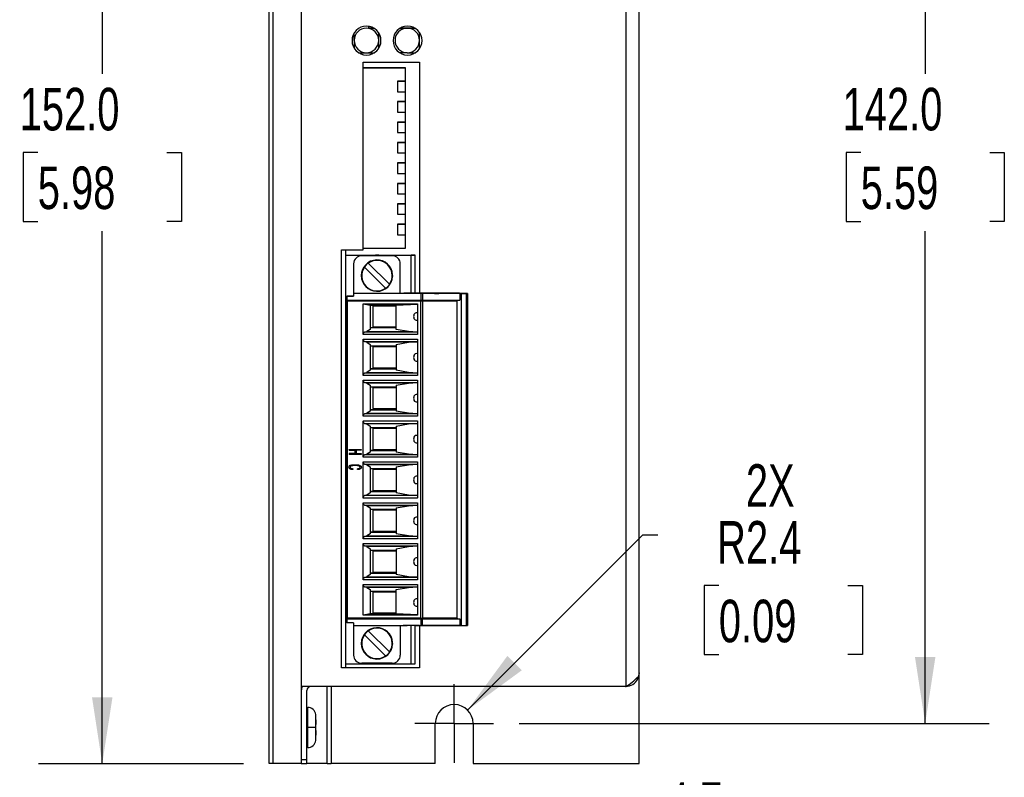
# Model space of a CAD drawing. Header units: millimetres. Extents: x 0 to 699, y 0 to 540.
# Tile 2 of 32: x 119 to 241, y 100 to 194. Entities that reach past the tile are written whole.
import ezdxf

# ---------------------------------------------------------------- set-up
doc = ezdxf.new("R2010")
doc.units = ezdxf.units.MM
doc.header["$LTSCALE"] = 2.5
doc.linetypes.add('CENTERX2', pattern=[20.32, 12.7, -2.54, 2.54, -2.54])
doc.layers.add('CENTER', color=40, linetype='CENTERX2')
doc.layers.add('DIMENSIONS', color=140, linetype='Continuous', lineweight=25)
doc.styles.add('SLDTEXTSTYLE0', font='TXT', dxfattribs={"width": 0.7})
doc.dimstyles.new('SLDDIMSTYLE0', dxfattribs={"dimtxt": 5.39502, "dimasz": 8.255, "dimexe": 0, "dimexo": 0.0625, "dimgap": 1.348755, "dimtad": 0, "dimtih": 1, "dimtoh": 1, "dimrnd": 1e-09, "dimzin": 4, "dimdsep": 46, "dimtxsty": 'SLDTEXTSTYLE0', "dimsah": 1, "dimcen": 0.09, "dimadec": 0, "dimazin": 1, "dimtfac": 1, "dimtofl": 0, "dimtmove": 0, "dimatfit": 3, "dimfxl": 0, "dimfrac": 2, "dimtolj": 1, "dimtzin": 12, "dimarcsym": 0})
doc.dimstyles.new('SLDDIMSTYLE2', dxfattribs={"dimtxt": 5.39502, "dimasz": 8.255, "dimexe": 0, "dimexo": 0.0625, "dimgap": 1.348755, "dimtad": 0, "dimtih": 1, "dimtoh": 1, "dimrnd": 1e-09, "dimzin": 12, "dimdsep": 46, "dimtxsty": 'SLDTEXTSTYLE0', "dimsah": 1, "dimcen": 0, "dimadec": 0, "dimazin": 3, "dimtfac": 1, "dimtofl": 0, "dimtmove": 0, "dimatfit": 3, "dimfxl": 0, "dimfrac": 2, "dimtolj": 1, "dimtzin": 12, "dimarcsym": 0})
doc.dimstyles.new('SLDDIMSTYLE3', dxfattribs={"dimtxt": 5.39502, "dimasz": 8.255, "dimexe": 0, "dimexo": 0.0625, "dimgap": 1.348755, "dimtad": 0, "dimtih": 1, "dimtoh": 1, "dimrnd": 1e-09, "dimzin": 12, "dimdsep": 46, "dimtxsty": 'SLDTEXTSTYLE0', "dimsah": 1, "dimcen": 0.09, "dimadec": 0, "dimazin": 3, "dimtfac": 1, "dimtmove": 0, "dimatfit": 0, "dimfxl": 0, "dimfrac": 2, "dimtolj": 1, "dimtzin": 12, "dimarcsym": 0})

# ---------------------------------------------------------------- blocks, each defined once
blk = doc.blocks.new('_D')
at = {"layer": 'DIMENSIONS'}
for p, q in [((180.62, 248.68), (239.02, 248.68)), ((231.08, 248.68), (231.08, 187.47)), ((223.07, 177.68), (221.26, 177.68)), ((221.26, 177.68), (221.26, 169.11)), ((239.1, 177.68), (240.91, 177.68)), ((240.91, 177.68), (240.91, 169.11)), ((221.26, 169.11), (223.07, 169.11)), ((240.91, 169.11), (239.1, 169.11)), ((231.08, 106.68), (231.08, 167.9)), ((180.62, 106.68), (239.02, 106.68))]:
    blk.add_line(p, q, dxfattribs=at)
for points in [[(231.08, 248.68), (229.81, 240.43), (232.35, 240.43)], [(231.08, 106.68), (232.35, 114.94), (229.81, 114.94)]]:
    blk.add_solid(points, dxfattribs=at)
at = {"layer": 'DIMENSIONS', "char_height": 5.292, "attachment_point": 1, "style": 'SLDTEXTSTYLE0'}
for s, insert in [('142.0', (220.82, 185.71)), ('5.59', (223.07, 175.93))]:
    blk.add_mtext(s, dxfattribs=dict(at, insert=insert))
blk = doc.blocks.new('_D_1')
at = {"layer": 'DIMENSIONS'}
for p, q in [((171.73, 253.68), (120.88, 253.68)), ((128.82, 253.68), (128.82, 187.47)), ((120.81, 177.68), (118.99, 177.68)), ((118.99, 177.68), (118.99, 169.11)), ((136.84, 177.68), (138.65, 177.68)), ((138.65, 177.68), (138.65, 169.11)), ((118.99, 169.11), (120.81, 169.11)), ((138.65, 169.11), (136.84, 169.11)), ((128.82, 101.68), (128.82, 167.9)), ((146.38, 101.68), (120.88, 101.68))]:
    blk.add_line(p, q, dxfattribs=at)
for points in [[(128.82, 253.68), (127.55, 245.43), (130.09, 245.43)], [(128.82, 101.68), (130.09, 109.94), (127.55, 109.94)]]:
    blk.add_solid(points, dxfattribs=at)
at = {"layer": 'DIMENSIONS', "char_height": 5.292, "attachment_point": 1, "style": 'SLDTEXTSTYLE0'}
for s, insert in [('152.0', (118.56, 185.71)), ('5.98', (120.81, 175.93))]:
    blk.add_mtext(s, dxfattribs=dict(at, insert=insert))
blk = doc.blocks.new('_D_4')
at = {"layer": 'DIMENSIONS'}
for p, q in [((174.22, 108.35), (196.01, 130.14)), ((196.01, 130.14), (197.85, 130.14)), ((205.44, 123.82), (203.63, 123.82)), ((203.63, 123.82), (203.63, 115.25)), ((221.47, 123.82), (223.28, 123.82)), ((223.28, 123.82), (223.28, 115.25)), ((203.63, 115.25), (205.44, 115.25)), ((223.28, 115.25), (221.47, 115.25))]:
    blk.add_line(p, q, dxfattribs=at)
blk.add_solid([(174.22, 108.35), (180.95, 113.29), (179.16, 115.08)], dxfattribs=at)
at = {"layer": 'DIMENSIONS', "char_height": 5.292, "attachment_point": 1, "style": 'SLDTEXTSTYLE0'}
for s, insert in [('2X', (208.8, 138.91)), ('R2.4', (205.23, 131.85)), ('0.09', (205.44, 122.07))]:
    blk.add_mtext(s, dxfattribs=dict(at, insert=insert))
blk = doc.blocks.new('_D_5')
at = {"layer": 'DIMENSIONS'}
for p, q in [((170.21, 98.51), (170.21, 83.38)), ((174.91, 98.51), (174.91, 83.38)), ((170.21, 91.32), (154.33, 91.32)), ((174.91, 91.32), (189.43, 91.32)), ((196.75, 91.32), (194.93, 91.32)), ((194.93, 91.32), (194.93, 82.74)), ((212.78, 91.32), (214.59, 91.32)), ((214.59, 91.32), (214.59, 82.74)), ((194.93, 82.74), (196.75, 82.74)), ((214.59, 82.74), (212.78, 82.74))]:
    blk.add_line(p, q, dxfattribs=at)
for points in [[(170.21, 91.32), (161.95, 92.59), (161.95, 90.05)], [(174.91, 91.32), (183.16, 90.05), (183.16, 92.59)]]:
    blk.add_solid(points, dxfattribs=at)
at = {"layer": 'DIMENSIONS', "char_height": 5.292, "attachment_point": 1, "style": 'SLDTEXTSTYLE0'}
for s, insert in [('4.7', (198.99, 99.35)), ('0.19', (196.75, 89.56))]:
    blk.add_mtext(s, dxfattribs=dict(at, insert=insert))
blk = doc.blocks.new('SW_CENTERMARKSYMBOL_1')
at = {"layer": 'CENTER', "color": 0}
for p, q in [((0, 2.54), (0, 4.89)), ((0, 0), (0, 2.54)), ((-2.54, 0), (-4.89, 0)), ((0, 0), (-2.54, 0)), ((0, 0), (0, -2.54)), ((0, 0), (2.54, 0)), ((2.54, 0), (4.89, 0)), ((0, -2.54), (0, -4.89))]:
    blk.add_line(p, q, dxfattribs=at)

msp = doc.modelspace()

# ---------------------------------------------------------------- linework, layer by layer
for p, q in [((149.556, 101.685), (149.556, 253.685)), ((150.056, 101.685), (150.056, 253.685)), ((153.556, 253.685), (153.556, 101.685)), ((193.877, 244.072), (193.877, 111.298)), ((195.556, 112.985), (195.556, 242.385)), ((161.899, 193.368), (161.899, 193.13)), ((160.121, 191.606), (160.121, 192.524)), ((161.645, 193.13), (161.645, 193.13)), ((162.58, 193.13), (161.899, 193.13)), ((161.899, 193.13), (162.58, 193.13)), ((161.899, 193.13), (162.58, 193.13)), ((161.899, 193.13), (161.899, 193.13)), ((163.169, 191.606), (163.169, 192.561)), ((166.725, 193.13), (165.833, 193.13)), ((165.833, 193.13), (167.68, 193.13)), ((165.833, 193.13), (167.68, 193.13)), ((166.725, 193.13), (166.725, 193.13)), ((167.68, 193.13), (166.725, 193.13)), ((168.249, 191.606), (168.249, 192.591)), ((160.121, 191.606), (160.121, 191.606)), ((160.121, 191.606), (160.121, 190.645)), ((163.169, 191.606), (163.169, 191.606)), ((163.169, 190.609), (163.169, 191.606)), ((165.201, 191.606), (165.201, 191.606)), ((168.249, 191.606), (168.249, 191.606)), ((168.249, 190.579), (168.249, 191.606)), ((160.666, 190.082), (161.645, 190.082)), ((161.645, 190.082), (162.647, 190.082)), ((166.725, 190.082), (165.766, 190.082)), ((166.725, 190.082), (167.747, 190.082)), ((161.256, 188.885), (168.256, 188.885)), ((161.256, 165.585), (161.256, 188.885)), ((168.256, 188.885), (168.256, 160.162)), ((166.505, 188.192), (161.256, 188.192)), ((161.256, 188.192), (166.505, 188.192)), ((166.505, 188.192), (166.505, 188.192)), ((166.505, 186.532), (166.505, 188.192)), ((166.505, 186.532), (166.505, 188.192)), ((166.515, 186.532), (165.505, 186.532)), ((165.505, 186.532), (165.505, 185.232)), ((165.505, 186.532), (166.505, 186.532)), ((165.505, 186.532), (165.505, 186.532)), ((166.505, 186.532), (166.505, 186.532)), ((166.505, 186.532), (166.515, 186.532)), ((166.515, 185.232), (166.515, 186.532)), ((166.515, 186.532), (166.515, 186.532)), ((166.515, 185.232), (166.515, 186.532)), ((165.505, 185.232), (166.515, 185.232)), ((166.505, 183.992), (166.505, 185.232)), ((166.505, 183.992), (166.505, 185.232)), ((166.515, 185.232), (166.515, 185.232)), ((166.515, 183.992), (165.505, 183.992)), ((165.505, 183.992), (165.505, 182.692)), ((165.505, 183.992), (166.505, 183.992)), ((165.505, 183.992), (165.505, 183.992)), ((166.505, 183.992), (166.505, 183.992)), ((166.505, 183.992), (166.515, 183.992)), ((166.515, 182.692), (166.515, 183.992)), ((166.515, 183.992), (166.515, 183.992)), ((166.515, 182.692), (166.515, 183.992)), ((165.505, 182.692), (166.515, 182.692)), ((166.505, 181.452), (166.505, 182.692)), ((166.505, 181.452), (166.505, 182.692)), ((166.515, 182.692), (166.515, 182.692)), ((166.515, 181.452), (165.505, 181.452)), ((165.505, 181.452), (165.505, 181.452)), ((165.505, 181.452), (166.505, 181.452)), ((165.505, 181.452), (165.505, 180.152)), ((166.505, 181.452), (166.505, 181.452)), ((166.505, 181.452), (166.515, 181.452)), ((166.515, 181.452), (166.515, 181.452)), ((166.515, 180.152), (166.515, 181.452)), ((166.515, 180.152), (166.515, 181.452)), ((165.505, 180.152), (166.515, 180.152)), ((166.505, 178.912), (166.505, 180.152)), ((166.505, 178.912), (166.505, 180.152)), ((166.515, 180.152), (166.515, 180.152)), ((166.515, 178.912), (165.505, 178.912)), ((165.505, 178.912), (165.505, 177.612)), ((165.505, 178.912), (166.505, 178.912)), ((165.505, 178.912), (165.505, 178.912)), ((166.505, 178.912), (166.505, 178.912)), ((166.505, 178.912), (166.515, 178.912)), ((166.515, 177.612), (166.515, 178.912)), ((166.515, 178.912), (166.515, 178.912)), ((166.515, 177.612), (166.515, 178.912)), ((165.505, 177.612), (166.515, 177.612)), ((166.505, 176.372), (166.505, 177.612)), ((166.505, 176.372), (166.505, 177.612)), ((166.515, 177.612), (166.515, 177.612)), ((166.515, 176.372), (165.505, 176.372)), ((165.505, 176.372), (165.505, 175.072)), ((165.505, 176.372), (165.505, 176.372)), ((165.505, 176.372), (166.505, 176.372)), ((166.505, 176.372), (166.505, 176.372)), ((166.505, 176.372), (166.515, 176.372)), ((166.515, 175.072), (166.515, 176.372)), ((166.515, 176.372), (166.515, 176.372)), ((166.515, 175.072), (166.515, 176.372)), ((165.505, 175.072), (166.515, 175.072)), ((166.505, 173.832), (166.505, 175.072)), ((166.505, 173.832), (166.505, 175.072)), ((166.515, 175.072), (166.515, 175.072)), ((166.515, 173.832), (165.505, 173.832)), ((165.505, 173.832), (166.505, 173.832)), ((165.505, 173.832), (165.505, 173.832)), ((165.505, 173.832), (165.505, 172.532)), ((166.505, 173.832), (166.505, 173.832)), ((166.505, 173.832), (166.515, 173.832)), ((166.515, 173.832), (166.515, 173.832)), ((166.515, 172.532), (166.515, 173.832)), ((166.515, 172.532), (166.515, 173.832)), ((165.505, 172.532), (166.515, 172.532)), ((166.505, 171.292), (166.505, 172.532)), ((166.505, 171.292), (166.505, 172.532)), ((166.515, 172.532), (166.515, 172.532)), ((166.515, 171.292), (165.505, 171.292)), ((165.505, 171.292), (165.505, 171.292)), ((165.505, 171.292), (166.505, 171.292)), ((165.505, 171.292), (165.505, 169.992)), ((166.505, 171.292), (166.505, 171.292)), ((166.505, 171.292), (166.515, 171.292)), ((166.515, 171.292), (166.515, 171.292)), ((166.515, 169.992), (166.515, 171.292)), ((166.515, 169.992), (166.515, 171.292)), ((165.505, 169.992), (166.515, 169.992)), ((166.505, 168.752), (166.505, 169.992)), ((166.505, 168.752), (166.505, 169.992)), ((166.515, 169.992), (166.515, 169.992)), ((166.515, 168.752), (165.505, 168.752)), ((165.505, 168.752), (165.505, 167.452)), ((165.505, 168.752), (166.505, 168.752)), ((165.505, 168.752), (165.505, 168.752)), ((166.505, 168.752), (166.505, 168.752)), ((166.505, 168.752), (166.515, 168.752)), ((166.515, 167.452), (166.515, 168.752)), ((166.515, 168.752), (166.515, 168.752)), ((166.515, 167.452), (166.515, 168.752)), ((165.505, 167.452), (166.515, 167.452)), ((166.505, 165.792), (166.505, 167.452)), ((166.505, 165.792), (166.505, 167.452)), ((166.515, 167.452), (166.515, 167.452)), ((158.556, 165.585), (161.256, 165.585)), ((158.556, 113.585), (158.556, 165.585)), ((159.09, 113.585), (159.09, 165.585)), ((161.256, 165.792), (166.505, 165.792)), ((166.505, 165.792), (166.505, 165.792)), ((159.102, 114.102), (159.102, 164.902)), ((159.102, 164.902), (167.202, 164.902)), ((159.102, 164.902), (159.102, 164.902)), ((159.102, 164.902), (166.772, 164.902)), ((164.857, 164.832), (161.057, 164.832)), ((161.057, 164.832), (161.057, 164.832)), ((164.857, 164.832), (161.057, 164.832)), ((162.771, 164.902), (163.173, 164.902)), ((162.972, 164.902), (162.771, 164.902)), ((163.173, 164.902), (162.972, 164.902)), ((164.857, 164.832), (164.857, 164.832)), ((166.772, 164.902), (166.772, 164.902)), ((166.772, 164.902), (167.702, 164.902)), ((167.202, 160.162), (167.202, 164.902)), ((167.702, 164.902), (167.202, 164.902)), ((167.702, 160.162), (167.702, 164.902)), ((167.702, 164.902), (167.702, 164.902)), ((159.102, 163.562), (159.09, 163.562)), ((160.057, 163.838), (160.057, 163.832)), ((160.057, 163.832), (160.057, 160.132)), ((164.03, 160.794), (161.389, 163.435)), ((161.884, 163.93), (164.525, 161.289)), ((165.857, 160.132), (165.857, 163.832)), ((161.057, 162.362), (161.057, 162.362)), ((164.907, 162.362), (164.905, 162.272)), ((164.905, 162.272), (164.907, 162.362)), ((159.09, 161.162), (159.102, 161.162)), ((159.227, 159.822), (159.227, 159.332)), ((160.057, 159.822), (159.227, 159.822)), ((159.227, 159.822), (160.057, 159.822)), ((159.227, 159.822), (159.227, 159.822)), ((159.227, 159.332), (168.427, 159.332)), ((159.227, 119.672), (159.227, 159.332)), ((159.277, 159.232), (159.277, 159.332)), ((168.427, 159.232), (159.277, 159.232)), ((159.277, 119.772), (159.277, 159.232)), ((159.277, 159.232), (168.199, 159.232)), ((168.427, 160.132), (160.057, 160.132)), ((160.057, 160.132), (160.057, 160.132)), ((165.857, 160.132), (160.057, 160.132)), ((160.057, 160.132), (160.057, 159.822)), ((160.057, 159.822), (160.057, 159.822)), ((165.857, 160.132), (165.857, 160.132)), ((165.872, 160.132), (165.857, 160.132)), ((166.738, 160.132), (165.872, 160.132)), ((166.777, 160.162), (166.277, 160.162)), ((166.277, 160.162), (166.277, 160.162)), ((166.277, 160.162), (166.277, 160.162)), ((166.277, 160.162), (166.774, 160.162)), ((166.277, 160.132), (166.277, 160.162)), ((166.277, 160.132), (166.277, 160.132)), ((166.277, 160.132), (166.277, 160.132)), ((166.777, 160.132), (166.277, 160.132)), ((166.877, 160.132), (166.738, 160.132)), ((166.774, 160.162), (166.777, 160.162)), ((166.777, 160.132), (166.777, 160.162)), ((173.227, 160.162), (166.777, 160.162)), ((166.777, 160.162), (167.202, 160.162)), ((173.227, 160.132), (166.777, 160.132)), ((166.877, 160.162), (166.953, 160.162)), ((166.89, 160.162), (166.877, 160.162)), ((166.915, 160.162), (166.89, 160.162)), ((166.941, 160.162), (166.915, 160.162)), ((166.978, 160.162), (166.941, 160.162)), ((166.953, 160.162), (166.965, 160.162)), ((166.965, 160.162), (167.002, 160.162)), ((167.002, 160.162), (166.978, 160.162)), ((167.002, 160.162), (167.04, 160.162)), ((167.04, 160.162), (167.002, 160.162)), ((167.04, 160.162), (167.077, 160.162)), ((167.202, 160.162), (167.04, 160.162)), ((167.077, 160.162), (167.103, 160.162)), ((167.077, 160.162), (167.09, 160.162)), ((167.077, 160.162), (167.202, 160.162)), ((167.077, 160.162), (167.09, 160.162)), ((167.09, 160.162), (167.077, 160.162)), ((167.09, 160.162), (167.115, 160.162)), ((167.09, 160.162), (167.115, 160.162)), ((167.115, 160.162), (167.09, 160.162)), ((167.103, 160.162), (167.141, 160.162)), ((167.115, 160.162), (167.14, 160.162)), ((167.115, 160.162), (167.14, 160.162)), ((167.14, 160.162), (167.115, 160.162)), ((167.14, 160.162), (167.178, 160.162)), ((167.14, 160.162), (167.177, 160.162)), ((167.178, 160.162), (167.14, 160.162)), ((167.141, 160.162), (167.203, 160.162)), ((167.177, 160.162), (167.202, 160.162)), ((167.178, 160.162), (167.202, 160.162)), ((167.215, 160.162), (167.178, 160.162)), ((167.202, 160.162), (167.178, 160.162)), ((167.203, 160.162), (167.215, 160.162)), ((167.267, 160.162), (167.203, 160.162)), ((167.352, 160.162), (167.267, 160.162)), ((167.416, 160.162), (167.352, 160.162)), ((167.503, 160.162), (167.416, 160.162)), ((167.577, 160.162), (167.503, 160.162)), ((167.565, 160.162), (167.577, 160.162)), ((167.629, 160.162), (167.565, 160.162)), ((167.577, 160.162), (167.628, 160.162)), ((167.628, 160.162), (167.653, 160.162)), ((167.677, 160.162), (167.629, 160.162)), ((167.653, 160.162), (167.677, 160.162)), ((167.728, 160.162), (167.653, 160.162)), ((167.79, 160.162), (167.728, 160.162)), ((167.84, 160.162), (167.79, 160.162)), ((167.903, 160.162), (167.84, 160.162)), ((167.977, 160.162), (167.903, 160.162)), ((167.952, 160.162), (169.065, 160.162)), ((167.952, 160.162), (167.977, 160.162)), ((167.952, 160.162), (167.977, 160.162)), ((167.977, 160.162), (167.952, 160.162)), ((168.077, 160.162), (167.952, 160.162)), ((167.977, 160.162), (168.027, 160.162)), ((167.977, 160.162), (168.015, 160.162)), ((168.015, 160.162), (168.04, 160.162)), ((168.027, 160.162), (168.065, 160.162)), ((168.065, 160.162), (168.04, 160.162)), ((168.077, 160.162), (168.065, 160.162)), ((168.077, 160.162), (168.065, 160.162)), ((168.727, 160.132), (168.077, 160.132)), ((168.199, 159.232), (168.199, 159.332)), ((168.199, 159.232), (168.234, 159.232)), ((168.234, 159.232), (168.234, 159.332)), ((168.234, 159.232), (172.927, 159.232)), ((168.627, 160.132), (168.427, 160.132)), ((168.427, 160.132), (168.427, 159.332)), ((168.427, 159.332), (168.627, 159.332)), ((168.427, 119.772), (168.427, 159.232)), ((168.427, 159.232), (168.429, 159.232)), ((168.627, 159.232), (168.429, 159.232)), ((173.255, 160.132), (168.627, 160.132)), ((168.627, 160.132), (168.627, 159.332)), ((168.627, 159.332), (168.627, 159.332)), ((168.627, 159.332), (173.255, 159.332)), ((168.627, 159.232), (172.927, 159.232)), ((168.627, 159.232), (168.627, 119.772)), ((168.727, 160.162), (168.803, 160.162)), ((168.74, 160.162), (168.727, 160.162)), ((168.765, 160.162), (168.74, 160.162)), ((168.791, 160.162), (168.765, 160.162)), ((168.828, 160.162), (168.791, 160.162)), ((168.803, 160.162), (168.815, 160.162)), ((168.815, 160.162), (168.852, 160.162)), ((168.852, 160.162), (168.828, 160.162)), ((168.89, 160.162), (168.852, 160.162)), ((168.852, 160.162), (168.89, 160.162)), ((169.077, 160.162), (168.89, 160.162)), ((168.89, 160.162), (168.927, 160.162)), ((168.927, 160.162), (169.065, 160.162)), ((168.951, 160.162), (168.927, 160.162)), ((168.927, 160.162), (168.94, 160.162)), ((168.94, 160.162), (168.927, 160.162)), ((168.927, 160.162), (168.94, 160.162)), ((168.953, 160.162), (168.927, 160.162)), ((169.053, 160.162), (168.927, 160.162)), ((168.927, 160.162), (169.004, 160.162)), ((168.927, 160.162), (169.077, 160.162)), ((168.927, 160.162), (169.065, 160.162)), ((169.065, 160.162), (168.927, 160.162)), ((168.94, 160.162), (168.965, 160.162)), ((168.965, 160.162), (168.94, 160.162)), ((168.94, 160.162), (168.965, 160.162)), ((168.99, 160.162), (168.951, 160.162)), ((168.99, 160.162), (168.953, 160.162)), ((168.965, 160.162), (168.99, 160.162)), ((168.99, 160.162), (168.965, 160.162)), ((168.965, 160.162), (168.989, 160.162)), ((168.989, 160.162), (169.04, 160.162)), ((169.052, 160.162), (168.99, 160.162)), ((168.99, 160.162), (169.027, 160.162)), ((169.028, 160.162), (168.99, 160.162)), ((169.041, 160.162), (168.99, 160.162)), ((169.004, 160.162), (169.089, 160.162)), ((169.027, 160.162), (169.077, 160.162)), ((169.077, 160.162), (169.028, 160.162)), ((169.04, 160.162), (169.065, 160.162)), ((169.065, 160.162), (169.041, 160.162)), ((169.115, 160.162), (169.052, 160.162)), ((169.052, 160.162), (169.077, 160.162)), ((169.078, 160.162), (169.052, 160.162)), ((169.052, 160.162), (169.065, 160.162)), ((169.052, 160.162), (169.052, 160.162)), ((169.065, 160.162), (169.052, 160.162)), ((169.127, 160.162), (169.053, 160.162)), ((169.065, 160.162), (169.065, 160.162)), ((169.077, 160.162), (169.115, 160.162)), ((169.077, 160.162), (169.128, 160.162)), ((169.127, 160.162), (169.077, 160.162)), ((169.115, 160.162), (169.078, 160.162)), ((169.089, 160.162), (169.178, 160.162)), ((169.202, 160.162), (169.115, 160.162)), ((169.115, 160.162), (169.152, 160.162)), ((169.152, 160.162), (169.115, 160.162)), ((169.203, 160.162), (169.127, 160.162)), ((169.216, 160.162), (169.127, 160.162)), ((169.128, 160.162), (169.203, 160.162)), ((169.152, 160.162), (169.215, 160.162)), ((169.215, 160.162), (169.152, 160.162)), ((169.178, 160.162), (169.254, 160.162)), ((169.265, 160.162), (169.202, 160.162)), ((169.203, 160.162), (169.215, 160.162)), ((169.302, 160.162), (169.203, 160.162)), ((169.215, 160.162), (169.315, 160.162)), ((169.262, 160.162), (169.216, 160.162)), ((169.254, 160.162), (169.34, 160.162)), ((169.315, 160.162), (169.262, 160.162)), ((169.353, 160.162), (169.265, 160.162)), ((169.377, 160.162), (169.302, 160.162)), ((169.315, 160.162), (169.377, 160.162)), ((169.477, 160.162), (169.315, 160.162)), ((169.34, 160.162), (169.402, 160.162)), ((169.429, 160.162), (169.353, 160.162)), ((169.415, 160.162), (169.377, 160.162)), ((169.377, 160.162), (169.415, 160.162)), ((169.427, 160.162), (169.377, 160.162)), ((169.377, 160.162), (169.927, 160.162)), ((169.402, 160.162), (169.565, 160.162)), ((169.415, 160.162), (169.527, 160.162)), ((169.415, 160.162), (169.527, 160.162)), ((169.452, 160.162), (169.415, 160.162)), ((169.415, 160.162), (169.452, 160.162)), ((169.415, 160.162), (169.44, 160.162)), ((169.427, 160.162), (169.415, 160.162)), ((169.415, 160.162), (169.527, 160.162)), ((169.477, 160.162), (169.427, 160.162)), ((169.513, 160.162), (169.427, 160.162)), ((169.477, 160.162), (169.429, 160.162)), ((169.44, 160.162), (169.476, 160.162)), ((169.478, 160.162), (169.452, 160.162)), ((169.452, 160.162), (169.478, 160.162)), ((169.476, 160.162), (169.515, 160.162)), ((169.502, 160.162), (169.477, 160.162)), ((169.553, 160.162), (169.477, 160.162)), ((169.502, 160.162), (169.477, 160.162)), ((169.577, 160.162), (169.502, 160.162)), ((169.576, 160.162), (169.502, 160.162)), ((169.527, 160.162), (169.513, 160.162)), ((169.515, 160.162), (169.527, 160.162)), ((169.527, 160.162), (169.565, 160.162)), ((169.802, 160.162), (169.527, 160.162)), ((169.577, 160.162), (169.553, 160.162)), ((169.565, 160.162), (169.59, 160.162)), ((169.565, 160.162), (169.602, 160.162)), ((169.639, 160.162), (169.576, 160.162)), ((169.64, 160.162), (169.577, 160.162)), ((169.59, 160.162), (169.577, 160.162)), ((169.602, 160.162), (169.64, 160.162)), ((169.69, 160.162), (169.639, 160.162)), ((169.689, 160.162), (169.64, 160.162)), ((169.64, 160.162), (169.69, 160.162)), ((169.691, 160.162), (169.64, 160.162)), ((169.64, 160.162), (169.688, 160.162)), ((169.688, 160.162), (169.727, 160.162)), ((169.751, 160.162), (169.689, 160.162)), ((169.751, 160.162), (169.69, 160.162)), ((169.69, 160.162), (169.752, 160.162)), ((169.727, 160.162), (169.691, 160.162)), ((169.764, 160.162), (169.727, 160.162)), ((169.727, 160.162), (169.765, 160.162)), ((169.827, 160.162), (169.751, 160.162)), ((169.827, 160.162), (169.751, 160.162)), ((169.752, 160.162), (169.827, 160.162)), ((169.79, 160.162), (169.764, 160.162)), ((169.765, 160.162), (169.79, 160.162)), ((169.803, 160.162), (169.79, 160.162)), ((169.79, 160.162), (169.802, 160.162)), ((169.802, 160.162), (170.916, 160.162)), ((169.802, 160.162), (169.927, 160.162)), ((169.927, 160.162), (169.802, 160.162)), ((169.802, 160.162), (169.803, 160.162)), ((169.802, 160.162), (169.803, 160.162)), ((169.802, 160.162), (169.802, 160.162)), ((169.803, 160.162), (169.802, 160.162)), ((169.802, 160.162), (169.803, 160.162)), ((169.802, 160.162), (169.927, 160.162)), ((169.927, 160.162), (169.802, 160.162)), ((169.803, 160.162), (169.927, 160.162)), ((169.803, 160.162), (169.865, 160.162)), ((169.865, 160.162), (169.803, 160.162)), ((169.878, 160.162), (169.827, 160.162)), ((169.877, 160.162), (169.827, 160.162)), ((169.827, 160.162), (169.877, 160.162)), ((169.89, 160.162), (169.865, 160.162)), ((169.865, 160.162), (169.89, 160.162)), ((169.915, 160.162), (169.877, 160.162)), ((169.877, 160.162), (169.915, 160.162)), ((169.915, 160.162), (169.878, 160.162)), ((169.915, 160.162), (169.89, 160.162)), ((169.89, 160.162), (169.915, 160.162)), ((169.927, 160.162), (169.915, 160.162)), ((169.927, 160.162), (169.915, 160.162)), ((169.915, 160.162), (169.927, 160.162)), ((169.927, 160.162), (169.915, 160.162)), ((169.915, 160.162), (169.927, 160.162)), ((170.09, 160.132), (169.927, 160.132)), ((170.09, 160.132), (170.627, 160.132)), ((170.627, 160.162), (170.627, 160.162)), ((170.802, 160.162), (170.627, 160.162)), ((170.627, 160.162), (170.801, 160.162)), ((170.627, 160.162), (170.627, 160.162)), ((170.801, 160.162), (170.802, 160.162)), ((173.052, 160.162), (170.802, 160.162)), ((170.802, 160.162), (170.916, 160.162)), ((172.927, 159.332), (172.927, 159.232)), ((172.927, 119.772), (172.927, 159.232)), ((172.938, 160.162), (173.227, 160.162)), ((172.938, 160.162), (173.052, 160.162)), ((173.053, 160.162), (173.052, 160.162)), ((173.052, 160.162), (173.227, 160.162)), ((173.227, 160.162), (173.053, 160.162)), ((173.227, 160.132), (173.227, 160.162)), ((173.227, 160.162), (173.727, 160.162)), ((173.231, 160.162), (173.227, 160.162)), ((173.227, 160.162), (173.227, 160.162)), ((173.227, 160.162), (173.227, 160.162)), ((173.227, 160.132), (173.654, 160.132)), ((173.231, 160.132), (173.227, 160.132)), ((173.231, 160.162), (173.727, 160.162)), ((173.727, 160.132), (173.231, 160.132)), ((173.477, 160.132), (173.255, 160.132)), ((173.255, 160.132), (173.255, 159.332)), ((174.036, 160.132), (173.477, 160.132)), ((173.477, 118.872), (173.477, 160.132)), ((173.654, 160.132), (173.658, 160.132)), ((173.658, 160.132), (174.227, 160.132)), ((173.727, 160.162), (173.727, 160.162)), ((173.727, 160.162), (173.727, 160.162)), ((173.727, 160.132), (173.727, 160.162)), ((173.727, 160.132), (173.727, 160.132)), ((174.038, 160.132), (174.036, 160.132)), ((174.036, 160.132), (174.036, 118.872)), ((174.227, 160.132), (174.038, 160.132)), ((174.227, 160.132), (174.227, 160.132)), ((174.227, 160.132), (174.227, 118.872)), ((159.102, 157.982), (159.09, 157.982)), ((161.244, 158.841), (167.977, 158.841)), ((161.244, 155.037), (161.244, 158.841)), ((161.244, 158.841), (162.127, 158.707)), ((162.127, 158.707), (162.127, 155.672)), ((162.127, 158.707), (165.327, 158.707)), ((165.327, 158.582), (162.458, 158.582)), ((162.458, 158.582), (162.458, 155.982)), ((165.327, 158.707), (167.977, 158.815)), ((165.327, 155.672), (165.327, 158.707)), ((167.977, 158.841), (167.977, 157.282)), ((167.977, 157.282), (167.977, 155.037)), ((159.09, 156.582), (159.102, 156.582)), ((161.393, 155.331), (161.706, 155.407)), ((162.127, 155.672), (161.706, 155.407)), ((161.706, 155.407), (166.893, 155.407)), ((165.327, 155.857), (162.127, 155.857)), ((165.327, 155.857), (162.127, 155.857)), ((162.458, 155.982), (165.327, 155.982)), ((162.458, 155.982), (165.327, 155.982)), ((162.458, 155.982), (162.458, 155.982)), ((166.893, 155.407), (165.327, 155.672)), ((167.977, 155.336), (166.893, 155.407)), ((161.244, 155.034), (161.244, 155.037)), ((167.977, 155.034), (161.244, 155.034)), ((161.244, 154.45), (167.977, 154.45)), ((161.244, 154.45), (161.244, 154.447)), ((161.244, 149.957), (161.244, 154.447)), ((167.977, 155.331), (161.393, 155.331)), ((167.977, 155.034), (167.977, 155.037)), ((167.977, 154.45), (167.977, 154.447)), ((167.977, 154.447), (167.977, 152.202)), ((161.393, 154.153), (167.977, 154.153)), ((161.706, 154.077), (161.393, 154.153)), ((161.706, 154.077), (162.127, 153.812)), ((166.893, 154.077), (161.706, 154.077)), ((162.127, 153.812), (162.127, 150.592)), ((162.127, 153.627), (165.327, 153.627)), ((165.327, 153.502), (162.458, 153.502)), ((162.458, 153.502), (162.458, 150.902)), ((165.327, 153.812), (166.893, 154.077)), ((165.327, 153.812), (165.327, 150.592)), ((166.893, 154.077), (167.977, 154.148)), ((159.102, 152.902), (159.09, 152.902)), ((167.977, 152.202), (167.977, 149.957)), ((159.09, 151.502), (159.102, 151.502)), ((162.127, 150.592), (161.706, 150.327)), ((162.127, 150.777), (165.327, 150.777)), ((165.327, 150.777), (162.127, 150.777)), ((162.458, 150.902), (165.327, 150.902)), ((162.458, 150.902), (165.327, 150.902)), ((162.458, 150.902), (162.458, 150.902)), ((166.893, 150.327), (165.327, 150.592)), ((161.244, 149.954), (161.244, 149.957)), ((167.977, 149.954), (161.244, 149.954)), ((161.244, 149.37), (167.977, 149.37)), ((161.244, 149.37), (161.244, 149.367)), ((161.244, 144.877), (161.244, 149.367)), ((161.393, 150.251), (161.706, 150.327)), ((167.977, 150.251), (161.393, 150.251)), ((161.706, 150.327), (166.893, 150.327)), ((167.977, 150.256), (166.893, 150.327)), ((167.977, 149.954), (167.977, 149.957)), ((167.977, 149.37), (167.977, 149.367)), ((167.977, 149.367), (167.977, 147.122)), ((161.393, 149.073), (167.977, 149.073)), ((161.706, 148.997), (161.393, 149.073)), ((161.706, 148.997), (162.127, 148.732)), ((166.893, 148.997), (161.706, 148.997)), ((162.127, 148.732), (162.127, 145.512)), ((162.127, 148.547), (165.327, 148.547)), ((165.327, 148.422), (162.458, 148.422)), ((162.458, 148.422), (162.458, 145.822)), ((165.327, 148.732), (166.893, 148.997)), ((165.327, 148.732), (165.327, 145.512)), ((166.893, 148.997), (167.977, 149.068)), ((159.102, 147.822), (159.09, 147.822)), ((167.977, 147.122), (167.977, 144.877)), ((159.09, 146.422), (159.102, 146.422)), ((162.127, 145.697), (165.327, 145.697)), ((165.327, 145.697), (162.127, 145.697)), ((162.458, 145.822), (165.327, 145.822)), ((162.458, 145.822), (165.327, 145.822)), ((162.458, 145.822), (162.458, 145.822)), ((161.244, 144.874), (161.244, 144.877)), ((167.977, 144.874), (161.244, 144.874)), ((161.393, 145.171), (161.706, 145.247)), ((167.977, 145.171), (161.393, 145.171)), ((162.127, 145.512), (161.706, 145.247)), ((161.706, 145.247), (166.893, 145.247)), ((166.893, 145.247), (165.327, 145.512)), ((167.977, 145.176), (166.893, 145.247)), ((167.977, 144.874), (167.977, 144.877)), ((161.244, 144.29), (167.977, 144.29)), ((161.244, 144.29), (161.244, 144.287)), ((161.244, 139.797), (161.244, 144.287)), ((161.393, 143.993), (167.977, 143.993)), ((161.706, 143.917), (161.393, 143.993)), ((161.706, 143.917), (162.127, 143.652)), ((166.893, 143.917), (161.706, 143.917)), ((162.127, 143.652), (162.127, 140.432)), ((162.127, 143.467), (165.327, 143.467)), ((165.327, 143.342), (162.458, 143.342)), ((162.458, 143.342), (162.458, 140.742)), ((165.327, 143.652), (166.893, 143.917)), ((165.327, 143.652), (165.327, 140.432)), ((166.893, 143.917), (167.977, 143.988)), ((167.977, 144.29), (167.977, 144.287)), ((167.977, 144.287), (167.977, 142.042)), ((159.102, 142.742), (159.09, 142.742)), ((167.977, 142.042), (167.977, 139.797)), ((159.09, 141.342), (159.102, 141.342)), ((159.5, 140.645), (159.5, 140.765)), ((159.5, 140.765), (161, 140.765)), ((161, 140.765), (161, 140.645)), ((162.458, 140.742), (165.327, 140.742)), ((162.458, 140.742), (165.327, 140.742)), ((162.458, 140.742), (162.458, 140.742)), ((159.5, 140.645), (160.194, 140.645)), ((159.5, 140.26), (159.5, 140.14)), ((160.194, 140.26), (159.5, 140.26)), ((161, 140.14), (159.5, 140.14)), ((160.194, 140.645), (160.194, 140.26)), ((161, 140.645), (160.358, 140.645)), ((160.358, 140.645), (160.358, 140.26)), ((160.358, 140.26), (161, 140.26)), ((161, 140.26), (161, 140.14)), ((161.244, 139.794), (161.244, 139.797)), ((167.977, 139.794), (161.244, 139.794)), ((161.393, 140.091), (161.706, 140.167)), ((167.977, 140.091), (161.393, 140.091)), ((162.127, 140.432), (161.706, 140.167)), ((161.706, 140.167), (166.893, 140.167)), ((162.127, 140.617), (165.327, 140.617)), ((165.327, 140.617), (162.127, 140.617)), ((166.893, 140.167), (165.327, 140.432)), ((167.977, 140.096), (166.893, 140.167)), ((167.977, 139.794), (167.977, 139.797)), ((159.48, 138.548), (159.49, 138.616)), ((159.49, 138.479), (159.48, 138.548)), ((159.49, 138.616), (159.511, 138.676)), ((159.5, 138.419), (159.49, 138.479)), ((159.541, 138.368), (159.5, 138.419)), ((159.511, 138.676), (159.562, 138.736)), ((159.603, 138.325), (159.541, 138.368)), ((159.562, 138.736), (159.643, 138.779)), ((159.674, 138.291), (159.603, 138.325)), ((159.643, 138.599), (159.633, 138.548)), ((159.633, 138.548), (159.633, 138.505)), ((159.633, 138.505), (159.654, 138.462)), ((159.643, 138.779), (159.725, 138.813)), ((159.674, 138.633), (159.643, 138.599)), ((159.654, 138.462), (159.674, 138.436)), ((159.715, 138.667), (159.674, 138.633)), ((159.674, 138.436), (159.715, 138.411)), ((159.766, 138.265), (159.674, 138.291)), ((159.837, 138.719), (159.715, 138.667)), ((159.715, 138.411), (159.756, 138.393)), ((159.725, 138.813), (159.837, 138.839)), ((159.756, 138.393), (159.817, 138.376)), ((159.858, 138.248), (159.766, 138.265)), ((159.817, 138.376), (159.888, 138.368)), ((159.837, 138.839), (159.96, 138.856)), ((159.919, 138.727), (159.837, 138.719)), ((159.888, 138.368), (159.97, 138.359)), ((160.011, 138.736), (159.919, 138.727)), ((159.96, 138.856), (160.521, 138.856)), ((159.97, 138.359), (159.97, 138.239)), ((160.49, 138.736), (160.011, 138.736)), ((160.582, 138.727), (160.49, 138.736)), ((160.521, 138.856), (160.643, 138.839)), ((160.521, 138.359), (160.603, 138.368)), ((160.521, 138.239), (160.521, 138.359)), ((160.664, 138.71), (160.582, 138.727)), ((160.603, 138.368), (160.674, 138.376)), ((160.735, 138.265), (160.633, 138.248)), ((160.643, 138.839), (160.756, 138.813)), ((160.735, 138.684), (160.664, 138.71)), ((160.674, 138.376), (160.776, 138.411)), ((160.786, 138.659), (160.735, 138.684)), ((160.817, 138.291), (160.735, 138.265)), ((160.756, 138.813), (160.847, 138.77)), ((160.776, 138.411), (160.837, 138.462)), ((160.827, 138.625), (160.786, 138.659)), ((160.888, 138.325), (160.817, 138.291)), ((160.847, 138.582), (160.827, 138.625)), ((160.837, 138.462), (160.858, 138.53)), ((160.847, 138.77), (160.919, 138.727)), ((160.858, 138.53), (160.847, 138.582)), ((160.949, 138.368), (160.888, 138.325)), ((160.919, 138.727), (160.98, 138.667)), ((160.99, 138.411), (160.949, 138.368)), ((160.98, 138.667), (161.011, 138.607)), ((161.011, 138.47), (160.99, 138.411)), ((161.011, 138.607), (161.021, 138.53)), ((161.021, 138.53), (161.011, 138.47)), ((161.244, 139.21), (167.977, 139.21)), ((161.244, 139.21), (161.244, 139.207)), ((161.244, 134.717), (161.244, 139.207)), ((161.393, 138.913), (167.977, 138.913)), ((161.706, 138.837), (161.393, 138.913)), ((161.706, 138.837), (162.127, 138.572)), ((166.893, 138.837), (161.706, 138.837)), ((162.127, 138.572), (162.127, 135.352)), ((162.127, 138.387), (165.327, 138.387)), ((165.327, 138.262), (162.458, 138.262)), ((162.458, 138.262), (162.458, 135.662)), ((165.327, 138.572), (166.893, 138.837)), ((165.327, 138.572), (165.327, 135.352)), ((166.893, 138.837), (167.977, 138.908)), ((167.977, 139.21), (167.977, 139.207)), ((167.977, 139.207), (167.977, 136.962)), ((159.102, 137.662), (159.09, 137.662)), ((159.97, 138.239), (159.858, 138.248)), ((160.633, 138.248), (160.521, 138.239)), ((159.09, 136.262), (159.102, 136.262)), ((167.977, 136.962), (167.977, 134.717)), ((161.244, 134.714), (161.244, 134.717)), ((167.977, 134.714), (161.244, 134.714)), ((161.393, 135.011), (161.706, 135.087)), ((167.977, 135.011), (161.393, 135.011)), ((162.127, 135.352), (161.706, 135.087)), ((161.706, 135.087), (166.893, 135.087)), ((162.127, 135.537), (165.327, 135.537)), ((165.327, 135.537), (162.127, 135.537)), ((162.458, 135.662), (165.327, 135.662)), ((162.458, 135.662), (165.327, 135.662)), ((162.458, 135.662), (162.458, 135.662)), ((166.893, 135.087), (165.327, 135.352)), ((167.977, 135.016), (166.893, 135.087)), ((167.977, 134.714), (167.977, 134.717)), ((161.244, 134.13), (167.977, 134.13)), ((161.244, 134.13), (161.244, 134.127)), ((161.244, 129.637), (161.244, 134.127)), ((161.393, 133.833), (167.977, 133.833)), ((161.706, 133.757), (161.393, 133.833)), ((161.706, 133.757), (162.127, 133.492)), ((166.893, 133.757), (161.706, 133.757)), ((162.127, 133.492), (162.127, 130.272)), ((165.327, 133.492), (166.893, 133.757)), ((165.327, 133.492), (165.327, 130.272)), ((166.893, 133.757), (167.977, 133.828)), ((167.977, 134.13), (167.977, 134.127)), ((167.977, 134.127), (167.977, 131.882)), ((159.102, 132.582), (159.09, 132.582)), ((162.127, 133.307), (165.327, 133.307)), ((165.327, 133.182), (162.458, 133.182)), ((162.458, 133.182), (162.458, 130.582)), ((159.09, 131.182), (159.102, 131.182)), ((167.977, 131.882), (167.977, 129.637)), ((161.393, 129.931), (161.706, 130.007)), ((167.977, 129.931), (161.393, 129.931)), ((162.127, 130.272), (161.706, 130.007)), ((161.706, 130.007), (166.893, 130.007)), ((162.127, 130.457), (165.327, 130.457)), ((165.327, 130.457), (162.127, 130.457)), ((162.458, 130.582), (165.327, 130.582)), ((162.458, 130.582), (165.327, 130.582)), ((162.458, 130.582), (162.458, 130.582)), ((166.893, 130.007), (165.327, 130.272)), ((167.977, 129.936), (166.893, 130.007)), ((161.244, 129.634), (161.244, 129.637)), ((167.977, 129.634), (161.244, 129.634)), ((161.244, 129.05), (167.977, 129.05)), ((161.244, 129.05), (161.244, 129.047)), ((161.244, 124.557), (161.244, 129.047)), ((161.393, 128.753), (167.977, 128.753)), ((161.706, 128.677), (161.393, 128.753)), ((161.706, 128.677), (162.127, 128.412)), ((166.893, 128.677), (161.706, 128.677)), ((165.327, 128.412), (166.893, 128.677)), ((166.893, 128.677), (167.977, 128.748)), ((167.977, 129.634), (167.977, 129.637)), ((167.977, 129.05), (167.977, 129.047)), ((167.977, 129.047), (167.977, 126.802)), ((159.102, 127.502), (159.09, 127.502)), ((162.127, 128.412), (162.127, 125.192)), ((162.127, 128.227), (165.327, 128.227)), ((165.327, 128.102), (162.458, 128.102)), ((162.458, 128.102), (162.458, 125.502)), ((165.327, 128.412), (165.327, 125.192)), ((159.09, 126.102), (159.102, 126.102)), ((167.977, 126.802), (167.977, 124.557)), ((161.393, 124.851), (161.706, 124.927)), ((167.977, 124.851), (161.393, 124.851)), ((162.127, 125.192), (161.706, 124.927)), ((161.706, 124.927), (166.893, 124.927)), ((162.127, 125.377), (165.327, 125.377)), ((165.327, 125.377), (162.127, 125.377)), ((162.458, 125.502), (165.327, 125.502)), ((162.458, 125.502), (165.327, 125.502)), ((162.458, 125.502), (162.458, 125.502)), ((166.893, 124.927), (165.327, 125.192)), ((167.977, 124.856), (166.893, 124.927)), ((161.244, 124.554), (161.244, 124.557)), ((167.977, 124.554), (161.244, 124.554)), ((161.244, 123.97), (167.977, 123.97)), ((161.244, 123.97), (161.244, 123.967)), ((161.244, 120.163), (161.244, 123.967)), ((161.393, 123.673), (167.977, 123.673)), ((161.706, 123.597), (161.393, 123.673)), ((161.706, 123.597), (162.127, 123.332)), ((166.893, 123.597), (161.706, 123.597)), ((165.327, 123.332), (166.893, 123.597)), ((166.893, 123.597), (167.977, 123.668)), ((167.977, 124.554), (167.977, 124.557)), ((167.977, 123.97), (167.977, 123.967)), ((167.977, 123.967), (167.977, 121.722)), ((159.102, 122.422), (159.09, 122.422)), ((162.127, 123.332), (162.127, 120.297)), ((162.127, 123.147), (165.327, 123.147)), ((165.327, 123.022), (162.458, 123.022)), ((162.458, 123.022), (162.458, 120.422)), ((165.327, 120.297), (165.327, 123.332)), ((167.977, 121.722), (167.977, 120.163)), ((159.09, 121.022), (159.102, 121.022)), ((162.127, 120.297), (161.244, 120.163)), ((167.977, 120.163), (161.244, 120.163)), ((165.327, 120.297), (162.127, 120.297)), ((165.327, 120.297), (162.127, 120.297)), ((162.458, 120.422), (165.327, 120.422)), ((162.458, 120.422), (165.327, 120.422)), ((162.458, 120.422), (162.458, 120.422)), ((167.977, 120.189), (165.327, 120.297)), ((159.227, 119.672), (159.227, 119.182)), ((159.227, 119.672), (168.427, 119.672)), ((159.227, 119.672), (159.277, 119.672)), ((159.227, 119.672), (159.227, 119.672)), ((160.057, 119.182), (159.227, 119.182)), ((168.427, 119.772), (159.277, 119.772)), ((159.277, 119.672), (159.277, 119.772)), ((168.199, 119.672), (159.277, 119.672)), ((159.277, 119.672), (159.277, 119.672)), ((160.057, 119.182), (160.057, 118.872)), ((160.057, 118.872), (166.724, 118.872)), ((160.057, 118.872), (160.057, 115.172)), ((165.857, 118.872), (165.857, 115.172)), ((166.227, 118.872), (166.227, 118.842)), ((166.724, 118.842), (166.227, 118.842)), ((166.724, 118.872), (166.727, 118.872)), ((166.727, 118.842), (166.724, 118.842)), ((166.727, 118.872), (166.727, 118.842)), ((167.727, 118.842), (166.727, 118.842)), ((167.202, 114.102), (167.202, 118.842)), ((167.702, 114.102), (167.702, 118.842)), ((167.727, 118.842), (167.727, 118.872)), ((167.727, 118.872), (168.427, 118.872)), ((168.227, 118.842), (167.727, 118.842)), ((168.199, 119.772), (168.199, 119.672)), ((168.234, 119.672), (168.199, 119.672)), ((168.227, 118.872), (168.227, 118.842)), ((168.227, 118.842), (168.227, 118.842)), ((168.234, 119.672), (168.234, 119.772)), ((172.927, 119.672), (168.234, 119.672)), ((168.256, 118.872), (168.256, 113.585)), ((168.427, 119.772), (168.429, 119.772)), ((168.427, 119.672), (168.427, 118.872)), ((168.427, 119.672), (168.429, 119.672)), ((168.427, 118.872), (168.627, 118.872)), ((168.427, 118.872), (168.427, 118.842)), ((168.427, 118.842), (168.927, 118.842)), ((168.427, 118.842), (168.427, 118.842)), ((168.429, 119.772), (168.627, 119.772)), ((168.429, 119.672), (168.627, 119.672)), ((172.927, 119.772), (168.627, 119.772)), ((168.627, 119.672), (173.255, 119.672)), ((168.627, 118.872), (168.627, 119.672)), ((173.255, 118.872), (168.627, 118.872)), ((168.927, 118.872), (168.927, 118.842)), ((168.927, 118.842), (173.227, 118.842)), ((172.927, 119.772), (172.927, 119.672)), ((172.927, 119.672), (173.255, 119.672)), ((173.227, 118.872), (173.227, 118.842)), ((173.227, 118.842), (173.727, 118.842)), ((173.255, 119.672), (173.255, 118.872)), ((173.255, 118.872), (173.477, 118.872)), ((173.477, 118.872), (174.036, 118.872)), ((173.727, 118.872), (173.727, 118.842)), ((173.727, 118.842), (173.727, 118.842)), ((174.036, 118.872), (174.038, 118.872)), ((174.038, 118.872), (174.227, 118.872)), ((159.102, 118.635), (159.09, 118.635)), ((159.102, 117.842), (159.09, 117.842)), ((164.03, 115.074), (161.389, 117.715)), ((161.884, 118.21), (164.525, 115.569)), ((161.057, 116.642), (161.057, 116.642)), ((164.907, 116.642), (164.905, 116.552)), ((159.09, 115.442), (159.102, 115.442)), ((159.102, 114.102), (167.202, 114.102)), ((164.857, 114.172), (161.057, 114.172)), ((167.202, 114.102), (167.702, 114.102)), ((168.256, 113.585), (158.556, 113.585)), ((195.556, 112.985), (195.382, 112.235)), ((195.556, 101.685), (195.556, 112.985)), ((195.382, 112.235), (195.382, 112.49)), ((193.856, 111.285), (153.556, 111.285)), ((154.256, 102.185), (154.256, 110.785)), ((156.756, 101.685), (156.756, 111.285)), ((157.256, 111.285), (157.256, 101.685)), ((193.856, 111.285), (193.877, 111.298)), ((154.256, 108.685), (154.35, 108.685)), ((154.35, 106.185), (154.35, 108.685)), ((154.35, 108.685), (154.35, 108.685)), ((155.345, 107.747), (155.345, 107.79)), ((155.345, 107.747), (155.345, 107.747)), ((155.345, 107.746), (155.345, 107.747)), ((155.345, 106.56), (155.345, 107.746)), ((155.421, 106.56), (155.345, 107.746)), ((155.345, 106.56), (155.345, 106.56)), ((155.345, 106.554), (155.345, 106.56)), ((155.345, 106.185), (155.345, 106.554)), ((155.345, 105.815), (155.345, 106.554)), ((155.363, 106.56), (155.421, 106.56)), ((170.206, 101.685), (170.206, 106.685)), ((174.906, 106.685), (174.906, 101.685)), ((154.35, 106.185), (154.256, 106.185)), ((155.345, 106.185), (154.35, 106.185)), ((154.35, 103.685), (154.35, 106.185)), ((155.345, 105.815), (155.345, 106.185)), ((155.345, 105.812), (155.345, 105.815)), ((155.345, 105.815), (155.345, 105.81)), ((155.345, 105.81), (155.345, 105.812)), ((155.345, 105.81), (155.345, 105.81)), ((155.345, 104.624), (155.345, 105.81)), ((155.345, 104.624), (155.421, 105.81)), ((155.421, 105.81), (155.391, 105.81)), ((155.345, 104.622), (155.345, 104.624)), ((155.345, 104.588), (155.347, 104.622)), ((155.345, 104.622), (155.345, 104.622)), ((155.345, 104.622), (155.345, 104.622)), ((155.345, 104.579), (155.345, 104.622)), ((154.35, 103.685), (154.256, 103.685)), ((150.056, 101.685), (149.556, 101.685)), ((153.556, 101.685), (150.056, 101.685)), ((153.556, 102.185), (154.256, 102.185)), ((153.556, 101.685), (154.256, 101.685)), ((154.256, 101.685), (154.256, 102.185)), ((156.756, 101.685), (154.256, 101.685)), ((156.756, 101.685), (157.256, 101.685)), ((170.206, 101.685), (157.256, 101.685)), ((174.906, 101.685), (195.556, 101.685))]:
    msp.add_line(p, q)
for centre, radius, start, end in [((161.656, 191.585), 1.8, 90, 270), ((161.656, 191.585), 1.8, 270, 90), ((166.756, 191.585), 1.8, 90, 270), ((166.756, 191.585), 1.8, 270, 90), ((161.645, 191.606), 1.524, 90, 270), ((161.645, 191.606), 1.524, 90, 180), ((161.645, 191.606), 1.524, 270, 90), ((161.645, 191.606), 1.524, 360, 90), ((166.725, 191.606), 1.524, 90, 270), ((166.725, 191.606), 1.524, 90, 180), ((166.725, 191.606), 1.524, 270, 90), ((166.725, 191.606), 1.524, 360, 90), ((161.057, 163.832), 1, 90, 179.63653), ((161.057, 163.832), 1, 90, 179.63653), ((162.957, 162.362), 1.95, 3.3, 180), ((162.957, 162.362), 1.9, 359.99999, 179.99999), ((162.957, 162.362), 1.9, 325.61511, 124.38489), ((164.857, 163.832), 1, 89.63653, 90), ((164.857, 163.832), 1, 89.63653, 90), ((164.857, 163.832), 1, 0, 89.63653), ((164.857, 163.832), 1, 0, 89.63653), ((161.057, 163.832), 1, 179.63653, 180), ((162.957, 162.362), 1.9, 145.61511, 304.38489), ((162.957, 162.362), 1.9, 124.38489, 145.61511), ((162.957, 162.362), 1.95, 180, 357.351), ((162.957, 162.362), 1.95, 180, 357.351), ((162.957, 162.362), 1.95, 0, 3.3), ((162.957, 162.362), 1.9, 304.38489, 325.61511), ((168.714, 157.282), 1.198, 168.13446, 191.8664), ((167.898, 157.351), 0.395, 78.34753, 153.81589), ((167.898, 157.213), 0.395, 206.1789, 281.66454), ((161.547, 155.068), 0.305, 120.36394, 185.84823), ((161.547, 154.416), 0.305, 174.15285, 239.63498), ((168.714, 152.202), 1.198, 168.13446, 191.8664), ((167.898, 152.271), 0.395, 78.34753, 153.81589), ((167.898, 152.133), 0.395, 206.1789, 281.66454), ((161.547, 149.988), 0.305, 120.36394, 185.84823), ((161.547, 149.336), 0.305, 174.15285, 239.63498), ((168.714, 147.122), 1.198, 168.13446, 191.8664), ((167.898, 147.191), 0.395, 78.34753, 153.81589), ((167.898, 147.053), 0.395, 206.1789, 281.66454), ((161.547, 144.908), 0.305, 120.36394, 185.84823), ((161.547, 144.256), 0.305, 174.15285, 239.63498), ((168.714, 142.042), 1.198, 168.13446, 191.8664), ((167.898, 142.111), 0.395, 78.34753, 153.81589), ((167.898, 141.973), 0.395, 206.1789, 281.66454), ((161.547, 139.828), 0.305, 120.36394, 185.84823), ((161.547, 139.176), 0.305, 174.15285, 239.63498), ((168.714, 136.962), 1.198, 168.13446, 191.8664), ((167.898, 137.031), 0.395, 78.34753, 153.81589), ((167.898, 136.893), 0.395, 206.1789, 281.66454), ((161.547, 134.748), 0.305, 120.36394, 185.84823), ((161.547, 134.096), 0.305, 174.15285, 239.63498), ((167.898, 131.951), 0.395, 78.34753, 153.81589), ((168.714, 131.882), 1.198, 168.13446, 191.8664), ((167.898, 131.813), 0.395, 206.1789, 281.66454), ((161.547, 129.668), 0.305, 120.36394, 185.84823), ((161.547, 129.016), 0.305, 174.15285, 239.63498), ((167.898, 126.871), 0.395, 78.34753, 153.81589), ((168.714, 126.802), 1.198, 168.13446, 191.8664), ((167.898, 126.733), 0.395, 206.1789, 281.66454), ((161.547, 124.588), 0.305, 120.36394, 185.84823), ((161.547, 123.936), 0.305, 174.15285, 239.63498), ((168.714, 121.722), 1.198, 168.13446, 191.8664), ((167.898, 121.791), 0.395, 78.34753, 153.81589), ((167.898, 121.653), 0.395, 206.1789, 281.66454), ((162.957, 116.642), 1.95, 3.3, 180), ((162.957, 116.642), 1.9, 359.99999, 179.99999), ((162.957, 116.642), 1.9, 145.61511, 304.38489), ((162.957, 116.642), 1.9, 124.38489, 145.61511), ((162.957, 116.642), 1.9, 325.61511, 124.38489), ((162.957, 116.642), 1.95, 180, 357.351), ((162.957, 116.642), 1.95, 180, 357.351), ((162.957, 116.642), 1.95, 0, 3.3), ((162.957, 116.642), 1.95, 357.351, 0), ((161.057, 115.172), 1, 180, 269.63653), ((162.957, 116.642), 1.9, 304.38489, 325.61511), ((164.857, 115.172), 1, 270.36347, 0), ((161.057, 115.172), 1, 269.63653, 270), ((164.857, 115.172), 1, 270, 270.36347), ((193.856, 112.985), 1.7, 270, 333.82126), ((191.187, 116.239), 5.626, 298.56682, 318.2135), ((154.756, 110.785), 1.2, 155.37568, 180), ((154.756, 110.785), 0.5, 90, 180), ((172.556, 106.685), 2.35, 0, 180), ((154.35, 107.685), 1, 6.0612, 90.00036), ((154.35, 104.685), 1, 269.99964, 353.9388)]:
    msp.add_arc(centre, radius, start, end)

# ---------------------------------------------------------------- block references
at = {"layer": 'CENTER'}
msp.add_blockref('SW_CENTERMARKSYMBOL_1', (172.556, 106.685), dxfattribs=at)

# ---------------------------------------------------------------- dimensions: what is measured, and where the dimension line sits
at = {"layer": 'DIMENSIONS'}
for base, p1, p2, picture, middle in [((128.822, 101.685), (174.906, 253.685), (149.556, 101.685), '_D_1', (128.822, 177.685)), ((231.084, 106.685), (177.446, 248.685), (177.446, 106.685), '_D', (231.084, 177.685))]:
    dim = msp.add_linear_dim(base=base, p1=p1, p2=p2, angle=90, dimstyle='SLDDIMSTYLE0', dxfattribs=at)
    dim.commit()
    dim.dimension.update_dxf_attribs({"geometry": picture, "text_midpoint": middle, "dimtype": 160})
dim = msp.add_radius_dim(center=(172.556, 106.685), mpoint=(174.218, 108.347), text='2X\\P<>', dimstyle='SLDDIMSTYLE2', dxfattribs=at)
dim.commit()
dim.dimension.update_dxf_attribs({"geometry": '_D_4', "text_midpoint": (213.456, 127.352), "dimtype": 164})
dim = msp.add_linear_dim(base=(174.906, 91.318), p1=(170.206, 101.685), p2=(174.906, 101.685), dimstyle='SLDDIMSTYLE3', dxfattribs=at)
dim.commit()
dim.dimension.update_dxf_attribs({"geometry": '_D_5', "text_midpoint": (204.761, 91.318), "dimtype": 160})

doc.saveas('drawing.dxf')
